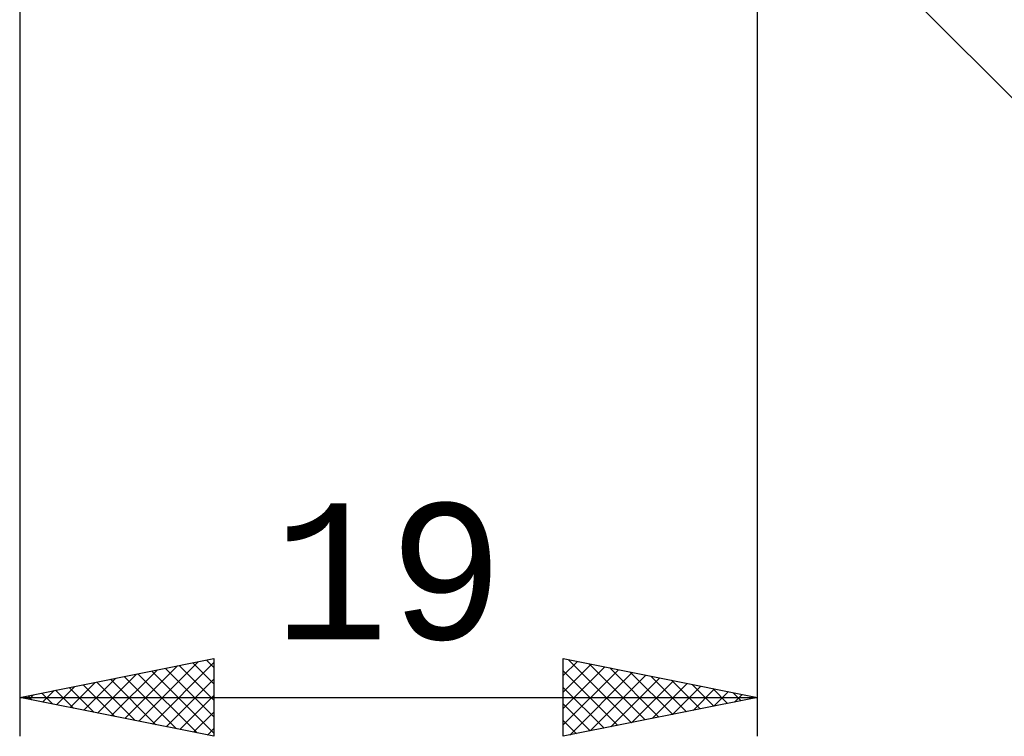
# Model space of a CAD drawing. Header units: millimetres. Extents: x -53 to 77, y -38 to 41.
# Tile 2 of 7: x 8 to 33, y -27 to -9. Entities that reach past the tile are written whole.
import ezdxf
from ezdxf.enums import TextEntityAlignment as Align

# ---------------------------------------------------------------- set-up
doc = ezdxf.new("R2010")
doc.units = ezdxf.units.MM
doc.header["$LTSCALE"] = 4.7
doc.layers.add('2', color=7, linetype='CONTINUOUS')
doc.styles.get("Standard").update_dxf_attribs({"font": 'Monospac821 BT'})

msp = doc.modelspace()

# ---------------------------------------------------------------- linework, layer by layer
at = {"layer": '2', "color": 7, "linetype": 'CONTINUOUS', "lineweight": 25}
for p, q in [((27, -27), (27, 0)), ((8, -4), (8, -27)), ((26.854, -3.854), (49.481, -26.481)), ((8, -26), (13, -25)), ((11.065, -26.613), (12.598, -25.08)), ((11.419, -26.684), (13, -25.102)), ((12.813, -25.037), (13, -25.224)), ((13, -25), (13, -27)), ((22, -27), (22, -25)), ((22, -25), (27, -26)), ((22, -25.011), (22.009, -25.002)), ((22, -25.435), (22.362, -25.072)), ((22.135, -25.027), (23.757, -26.649)), ((10.358, -26.472), (11.537, -25.293)), ((10.712, -26.542), (12.067, -25.187)), ((11.399, -25.32), (13, -26.922)), ((11.752, -25.25), (13, -26.497)), ((12.106, -25.179), (13, -26.073)), ((12.459, -25.108), (13, -25.649)), ((22, -25.859), (22.716, -25.143)), ((22, -26.283), (23.069, -25.214)), ((22, -26.708), (23.423, -25.285)), ((22, -25.316), (23.403, -26.719)), ((22.165, -26.967), (23.777, -25.355)), ((22.665, -25.133), (24.11, -26.578)), ((23.196, -25.239), (24.464, -26.507)), ((23.726, -25.345), (24.817, -26.437)), ((9.297, -26.259), (9.946, -25.611)), ((9.651, -26.33), (10.476, -25.505)), ((9.985, -25.603), (10.977, -26.595)), ((10.004, -26.401), (11.007, -25.399)), ((10.338, -25.532), (11.507, -26.701)), ((10.692, -25.462), (12.037, -26.807)), ((11.045, -25.391), (12.568, -26.914)), ((11.772, -26.754), (13, -25.527)), ((22.695, -26.861), (24.13, -25.426)), ((23.225, -26.755), (24.484, -25.497)), ((23.756, -26.649), (24.837, -25.567)), ((24.256, -25.451), (25.171, -26.366)), ((24.787, -25.557), (25.524, -26.295)), ((8.59, -26.118), (8.885, -25.823)), ((8.924, -25.815), (9.386, -26.277)), ((8.944, -26.189), (9.416, -25.717)), ((9.277, -25.745), (9.916, -26.383)), ((9.631, -25.674), (10.446, -26.489)), ((22, -25.741), (23.049, -26.79)), ((24.286, -26.543), (25.191, -25.638)), ((24.816, -26.437), (25.544, -25.709)), ((25.317, -25.663), (25.878, -26.224)), ((25.347, -26.331), (25.898, -25.78)), ((25.847, -25.769), (26.231, -26.154)), ((25.877, -26.225), (26.251, -25.85)), ((8, -26), (27, -26)), ((13, -27), (8, -26)), ((8.217, -25.957), (8.325, -26.065)), ((8.237, -26.047), (8.355, -25.929)), ((8.57, -25.886), (8.855, -26.171)), ((12.126, -26.825), (13, -25.951)), ((27, -26), (22, -27)), ((26.378, -25.876), (26.585, -26.083)), ((26.407, -26.119), (26.605, -25.921)), ((26.908, -25.982), (26.939, -26.012)), ((26.938, -26.012), (26.959, -25.992)), ((22, -26.165), (22.696, -26.861)), ((12.479, -26.896), (13, -26.375)), ((22, -26.589), (22.342, -26.932)), ((12.833, -26.967), (13, -26.799))]:
    msp.add_line(p, q, dxfattribs=at)

# ---------------------------------------------------------------- texts
msp.add_text('19', height=3.5, dxfattribs=at).set_placement((17.5, -24.5), align=Align.CENTER)

doc.saveas('drawing.dxf')
